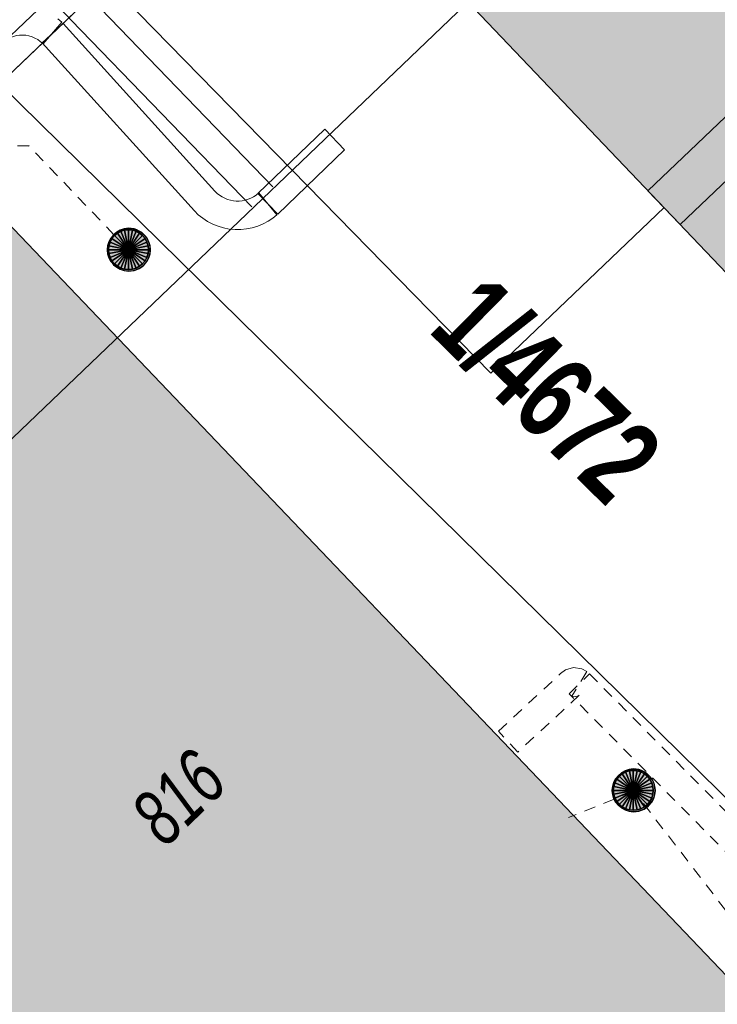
# Model space of a CAD drawing. Header units: metres. Extents: x 2695560 to 2696939, y 1260529 to 1262050.
# Tile 186 of 256: x 2695728 to 2695741, y 1260990 to 1261007. Entities that reach past the tile are written whole.
import ezdxf

# ---------------------------------------------------------------- set-up
doc = ezdxf.new("R2010")
doc.units = ezdxf.units.M
doc.linetypes.add('AUSGEZOGEN', pattern=[0])
doc.linetypes.add('VERDECKT2_S2', pattern=[0.36, 0.2, -0.16])
for name, color, linetype in [('XR$1$AV_Gebäudeflächen (BB)', 7, 'AUSGEZOGEN'), ('XR$1$AV_Grundstück-Nr.', 7, 'AUSGEZOGEN'), ('XR$1$AV_Linien (BB)', 7, 'AUSGEZOGEN'), ('XR$1$AV_Versicherung-Nr.', 7, 'AUSGEZOGEN'), ('XR$1$AW_LK_Schachtdeckel', 24, 'AUSGEZOGEN'), ('XR$1$Liegenschaftsgrenzen', 7, 'AUSGEZOGEN'), ('XR$1$PFAW', 255, 'AUSGEZOGEN'), ('XR$1$RP_Abstandslinie', 7, 'AUSGEZOGEN')]:
    doc.layers.add(name, color=color, linetype=linetype)
for name, color, linetype, lineweight in [('XR$2$ABW-Linie-R-ungenau', 4, 'VERDECKT2_S2', 18), ('XR$2$ABW-Punkt', 6, 'AUSGEZOGEN', 18), ('XR$2$ELE-LinieFlaeche-genau', 1, 'AUSGEZOGEN', 18), ('XR$2$ELE-LinieFlaeche-ungenau', 1, 'VERDECKT2_S2', 18), ('XR$2$GAS-Linie-genau', 12, 'AUSGEZOGEN', 18), ('XR$2$KOM-Linie-U-genau', 91, 'AUSGEZOGEN', 18), ('XR$2$KOM-LinieFlaeche-U-genau', 91, 'AUSGEZOGEN', 18), ('XR$2$WAS-Linie-genau', 5, 'AUSGEZOGEN', 18)]:
    doc.layers.add(name, color=color, linetype=linetype, lineweight=lineweight)
doc.styles.add('ARIAL', font='arial.ttf')

# ---------------------------------------------------------------- blocks, each defined once
blk = doc.blocks.new('COMPLEXOBJECT_111')
at = {"layer": 'XR$1$AV_Linien (BB)', "color": 7, "linetype": 'AUSGEZOGEN', "transparency": 33554687}
blk.add_lwpolyline([(5748.025, 11012.943), (5746.816, 11012.226), (5753.813, 11005.437), (5753.9, 11005.52), (5766.178, 10992.707), (5756.982, 10983.908), (5744.751, 10996.733), (5749.587, 11001.344), (5748.656, 11002.32), (5748.242, 11002.754), (5744.75, 11006.416), (5741.801, 11003.604), (5740.339, 11002.21), (5735.316, 11007.477)], dxfattribs=at)
blk = doc.blocks.new('BAW2082')
at = {"layer": 'XR$1$PFAW', "transparency": 33554687}
blk.add_hatch(color=7, dxfattribs=at).paths.add_polyline_path([(0.509, -0.003), (0.499, 0.098), (0.469, 0.194), (0.42, 0.283), (0.354, 0.359), (0.274, 0.421), (0.183, 0.466), (0.085, 0.491), (-0.016, 0.496), (-0.116, 0.481), (-0.211, 0.446), (-0.297, 0.392), (-0.37, 0.323), (-0.428, 0.24), (-0.468, 0.147), (-0.488, 0.047), (-0.488, -0.054), (-0.468, -0.153), (-0.428, -0.246), (-0.37, -0.329), (-0.297, -0.398), (-0.211, -0.452), (-0.116, -0.487), (-0.016, -0.502), (0.085, -0.497), (0.183, -0.472), (0.274, -0.427), (0.354, -0.366), (0.42, -0.289), (0.469, -0.2), (0.499, -0.104)])
at = {"transparency": 33554687}
for start, end in [(91.1948, 268.8052), (268.8052, 91.1948)]:
    blk.add_arc((0.01, 0), 0.5, start, end, dxfattribs=at)
at = {"layer": 'XR$1$PFAW', "transparency": 33554687}
blk.add_circle((0.009, -0.003), 0.5, dxfattribs=at)
blk = doc.blocks.new('ABW-KONTROLLSCHACHT')
at = {"layer": 'XR$2$ABW-Punkt', "linetype": 'AUSGEZOGEN', "lineweight": 25, "transparency": 33554687}
for points in [[(0, 350, 2500), (0, 0, 2500), (-68, 343, 2500)], [(0, 350), (0, 0), (-68, 343)], [(0, 350, 2500), (0, 350), (-68, 343), (-68, 343, 2500)], [(68, 343, 2500), (0, 0, 2500), (0, 350, 2500)], [(68, 343), (0, 0), (0, 350)], [(68, 343, 2500), (68, 343), (0, 350), (0, 350, 2500)], [(-291, 194, 2500), (0, 0, 2500), (-323, 134, 2500)], [(-291, 194), (0, 0), (-323, 134)], [(-291, 194, 2500), (-291, 194), (-323, 134), (-323, 134, 2500)], [(-247, 247, 2500), (0, 0, 2500), (-291, 194, 2500)], [(-247, 247), (0, 0), (-291, 194)], [(-247, 247, 2500), (-247, 247), (-291, 194), (-291, 194, 2500)], [(-194, 291, 2500), (0, 0, 2500), (-247, 247, 2500)], [(-194, 291), (0, 0), (-247, 247)], [(-194, 291, 2500), (-194, 291), (-247, 247), (-247, 247, 2500)], [(-134, 323, 2500), (0, 0, 2500), (-194, 291, 2500)], [(-134, 323), (0, 0), (-194, 291)], [(-134, 323, 2500), (-134, 323), (-194, 291), (-194, 291, 2500)], [(-68, 343, 2500), (0, 0, 2500), (-134, 323, 2500)], [(-68, 343), (0, 0), (-134, 323)], [(-68, 343, 2500), (-68, 343), (-134, 323), (-134, 323, 2500)], [(134, 323, 2500), (0, 0, 2500), (68, 343, 2500)], [(134, 323), (0, 0), (68, 343)], [(194, 291, 2500), (0, 0, 2500), (134, 323, 2500)], [(194, 291), (0, 0), (134, 323)], [(247, 247, 2500), (0, 0, 2500), (194, 291, 2500)], [(247, 247), (0, 0), (194, 291)], [(291, 194, 2500), (0, 0, 2500), (247, 247, 2500)], [(291, 194), (0, 0), (247, 247)], [(323, 134, 2500), (0, 0, 2500), (291, 194, 2500)], [(323, 134), (0, 0), (291, 194)], [(134, 323, 2500), (134, 323), (68, 343), (68, 343, 2500)], [(194, 291, 2500), (194, 291), (134, 323), (134, 323, 2500)], [(247, 247, 2500), (247, 247), (194, 291), (194, 291, 2500)], [(291, 194, 2500), (291, 194), (247, 247), (247, 247, 2500)], [(323, 134, 2500), (323, 134), (291, 194), (291, 194, 2500)], [(-343, 68, 2500), (0, 0, 2500), (-350, 0, 2500)], [(-343, 68), (0, 0), (-350, 0)], [(-343, 68, 2500), (-343, 68), (-350, 0), (-350, 0, 2500)], [(-350, 0, 2500), (0, 0, 2500), (-343, -68, 2500)], [(-350, 0), (0, 0), (-343, -68)], [(-323, 134, 2500), (0, 0, 2500), (-343, 68, 2500)], [(-323, 134), (0, 0), (-343, 68)], [(-323, 134, 2500), (-323, 134), (-343, 68), (-343, 68, 2500)], [(-343, -68, 2500), (0, 0, 2500), (-323, -134, 2500)], [(-343, -68), (0, 0), (-323, -134)], [(-323, -134, 2500), (0, 0, 2500), (-291, -194, 2500)], [(-323, -134), (0, 0), (-291, -194)], [(-291, -194, 2500), (0, 0, 2500), (-247, -247, 2500)], [(-291, -194), (0, 0), (-247, -247)], [(-247, -247, 2500), (0, 0, 2500), (-194, -291, 2500)], [(-247, -247), (0, 0), (-194, -291)], [(-194, -291, 2500), (0, 0, 2500), (-134, -323, 2500)], [(-194, -291), (0, 0), (-134, -323)], [(-134, -323, 2500), (0, 0, 2500), (-68, -343, 2500)], [(-134, -323), (0, 0), (-68, -343)], [(-68, -343, 2500), (0, 0, 2500), (0, -350, 2500)], [(-68, -343), (0, 0), (0, -350)], [(343, 68, 2500), (0, 0, 2500), (323, 134, 2500)], [(343, 68), (0, 0), (323, 134)], [(350, 0, 2500), (0, 0, 2500), (343, 68, 2500)], [(350, 0), (0, 0), (343, 68)], [(0, -350, 2500), (0, 0, 2500), (68, -343, 2500)], [(68, -343, 2500), (0, 0, 2500), (134, -323, 2500)], [(134, -323, 2500), (0, 0, 2500), (194, -291, 2500)], [(194, -291, 2500), (0, 0, 2500), (247, -247, 2500)], [(247, -247, 2500), (0, 0, 2500), (291, -194, 2500)], [(291, -194, 2500), (0, 0, 2500), (323, -134, 2500)], [(323, -134, 2500), (0, 0, 2500), (343, -68, 2500)], [(343, -68, 2500), (0, 0, 2500), (350, 0, 2500)], [(0, -350), (0, 0), (68, -343)], [(68, -343), (0, 0), (134, -323)], [(134, -323), (0, 0), (194, -291)], [(194, -291), (0, 0), (247, -247)], [(247, -247), (0, 0), (291, -194)], [(291, -194), (0, 0), (323, -134)], [(323, -134), (0, 0), (343, -68)], [(343, -68), (0, 0), (350, 0)], [(343, 68, 2500), (343, 68), (323, 134), (323, 134, 2500)], [(350, 0, 2500), (350, 0), (343, 68), (343, 68, 2500)], [(-350, 0, 2500), (-350, 0), (-343, -68), (-343, -68, 2500)], [(-343, -68, 2500), (-343, -68), (-323, -134), (-323, -134, 2500)], [(-323, -134, 2500), (-323, -134), (-291, -194), (-291, -194, 2500)], [(291, -194, 2500), (291, -194), (323, -134), (323, -134, 2500)], [(323, -134, 2500), (323, -134), (343, -68), (343, -68, 2500)], [(343, -68, 2500), (343, -68), (350, 0), (350, 0, 2500)], [(-291, -194, 2500), (-291, -194), (-247, -247), (-247, -247, 2500)], [(-247, -247, 2500), (-247, -247), (-194, -291), (-194, -291, 2500)], [(-194, -291, 2500), (-194, -291), (-134, -323), (-134, -323, 2500)], [(-134, -323, 2500), (-134, -323), (-68, -343), (-68, -343, 2500)], [(-68, -343, 2500), (-68, -343), (0, -350), (0, -350, 2500)], [(0, -350, 2500), (0, -350), (68, -343), (68, -343, 2500)], [(68, -343, 2500), (68, -343), (134, -323), (134, -323, 2500)], [(134, -323, 2500), (134, -323), (194, -291), (194, -291, 2500)], [(194, -291, 2500), (194, -291), (247, -247), (247, -247, 2500)], [(247, -247, 2500), (247, -247), (291, -194), (291, -194, 2500)]]:
    blk.add_3dface(points, dxfattribs=at)
blk = doc.blocks.new('ABW-DECKEL')
at = {"layer": 'XR$2$ABW-Punkt', "linetype": 'AUSGEZOGEN', "lineweight": 25, "transparency": 33554687}
for points in [[(0, 350, 2500), (0, 0, 2500), (-68, 343, 2500)], [(0, 350), (0, 0), (-68, 343)], [(0, 350, 2500), (0, 350), (-68, 343), (-68, 343, 2500)], [(68, 343, 2500), (0, 0, 2500), (0, 350, 2500)], [(68, 343), (0, 0), (0, 350)], [(68, 343, 2500), (68, 343), (0, 350), (0, 350, 2500)], [(-291, 194, 2500), (0, 0, 2500), (-323, 134, 2500)], [(-291, 194), (0, 0), (-323, 134)], [(-291, 194, 2500), (-291, 194), (-323, 134), (-323, 134, 2500)], [(-247, 247, 2500), (0, 0, 2500), (-291, 194, 2500)], [(-247, 247), (0, 0), (-291, 194)], [(-247, 247, 2500), (-247, 247), (-291, 194), (-291, 194, 2500)], [(-194, 291, 2500), (0, 0, 2500), (-247, 247, 2500)], [(-194, 291), (0, 0), (-247, 247)], [(-194, 291, 2500), (-194, 291), (-247, 247), (-247, 247, 2500)], [(-134, 323, 2500), (0, 0, 2500), (-194, 291, 2500)], [(-134, 323), (0, 0), (-194, 291)], [(-134, 323, 2500), (-134, 323), (-194, 291), (-194, 291, 2500)], [(-68, 343, 2500), (0, 0, 2500), (-134, 323, 2500)], [(-68, 343), (0, 0), (-134, 323)], [(-68, 343, 2500), (-68, 343), (-134, 323), (-134, 323, 2500)], [(134, 323, 2500), (0, 0, 2500), (68, 343, 2500)], [(134, 323), (0, 0), (68, 343)], [(194, 291, 2500), (0, 0, 2500), (134, 323, 2500)], [(194, 291), (0, 0), (134, 323)], [(247, 247, 2500), (0, 0, 2500), (194, 291, 2500)], [(247, 247), (0, 0), (194, 291)], [(291, 194, 2500), (0, 0, 2500), (247, 247, 2500)], [(291, 194), (0, 0), (247, 247)], [(323, 134, 2500), (0, 0, 2500), (291, 194, 2500)], [(323, 134), (0, 0), (291, 194)], [(134, 323, 2500), (134, 323), (68, 343), (68, 343, 2500)], [(194, 291, 2500), (194, 291), (134, 323), (134, 323, 2500)], [(247, 247, 2500), (247, 247), (194, 291), (194, 291, 2500)], [(291, 194, 2500), (291, 194), (247, 247), (247, 247, 2500)], [(323, 134, 2500), (323, 134), (291, 194), (291, 194, 2500)], [(-343, 68, 2500), (0, 0, 2500), (-350, 0, 2500)], [(-343, 68), (0, 0), (-350, 0)], [(-343, 68, 2500), (-343, 68), (-350, 0), (-350, 0, 2500)], [(-350, 0, 2500), (0, 0, 2500), (-343, -68, 2500)], [(-350, 0), (0, 0), (-343, -68)], [(-323, 134, 2500), (0, 0, 2500), (-343, 68, 2500)], [(-323, 134), (0, 0), (-343, 68)], [(-323, 134, 2500), (-323, 134), (-343, 68), (-343, 68, 2500)], [(-343, -68, 2500), (0, 0, 2500), (-323, -134, 2500)], [(-343, -68), (0, 0), (-323, -134)], [(-323, -134, 2500), (0, 0, 2500), (-291, -194, 2500)], [(-323, -134), (0, 0), (-291, -194)], [(-291, -194, 2500), (0, 0, 2500), (-247, -247, 2500)], [(-291, -194), (0, 0), (-247, -247)], [(-247, -247, 2500), (0, 0, 2500), (-194, -291, 2500)], [(-247, -247), (0, 0), (-194, -291)], [(-194, -291, 2500), (0, 0, 2500), (-134, -323, 2500)], [(-194, -291), (0, 0), (-134, -323)], [(-134, -323, 2500), (0, 0, 2500), (-68, -343, 2500)], [(-134, -323), (0, 0), (-68, -343)], [(-68, -343, 2500), (0, 0, 2500), (0, -350, 2500)], [(-68, -343), (0, 0), (0, -350)], [(343, 68, 2500), (0, 0, 2500), (323, 134, 2500)], [(343, 68), (0, 0), (323, 134)], [(350, 0, 2500), (0, 0, 2500), (343, 68, 2500)], [(350, 0), (0, 0), (343, 68)], [(0, -350, 2500), (0, 0, 2500), (68, -343, 2500)], [(68, -343, 2500), (0, 0, 2500), (134, -323, 2500)], [(134, -323, 2500), (0, 0, 2500), (194, -291, 2500)], [(194, -291, 2500), (0, 0, 2500), (247, -247, 2500)], [(247, -247, 2500), (0, 0, 2500), (291, -194, 2500)], [(291, -194, 2500), (0, 0, 2500), (323, -134, 2500)], [(323, -134, 2500), (0, 0, 2500), (343, -68, 2500)], [(343, -68, 2500), (0, 0, 2500), (350, 0, 2500)], [(0, -350), (0, 0), (68, -343)], [(68, -343), (0, 0), (134, -323)], [(134, -323), (0, 0), (194, -291)], [(194, -291), (0, 0), (247, -247)], [(247, -247), (0, 0), (291, -194)], [(291, -194), (0, 0), (323, -134)], [(323, -134), (0, 0), (343, -68)], [(343, -68), (0, 0), (350, 0)], [(343, 68, 2500), (343, 68), (323, 134), (323, 134, 2500)], [(350, 0, 2500), (350, 0), (343, 68), (343, 68, 2500)], [(-350, 0, 2500), (-350, 0), (-343, -68), (-343, -68, 2500)], [(-343, -68, 2500), (-343, -68), (-323, -134), (-323, -134, 2500)], [(-323, -134, 2500), (-323, -134), (-291, -194), (-291, -194, 2500)], [(291, -194, 2500), (291, -194), (323, -134), (323, -134, 2500)], [(323, -134, 2500), (323, -134), (343, -68), (343, -68, 2500)], [(343, -68, 2500), (343, -68), (350, 0), (350, 0, 2500)], [(-291, -194, 2500), (-291, -194), (-247, -247), (-247, -247, 2500)], [(-247, -247, 2500), (-247, -247), (-194, -291), (-194, -291, 2500)], [(-194, -291, 2500), (-194, -291), (-134, -323), (-134, -323, 2500)], [(-134, -323, 2500), (-134, -323), (-68, -343), (-68, -343, 2500)], [(-68, -343, 2500), (-68, -343), (0, -350), (0, -350, 2500)], [(0, -350, 2500), (0, -350), (68, -343), (68, -343, 2500)], [(68, -343, 2500), (68, -343), (134, -323), (134, -323, 2500)], [(134, -323, 2500), (134, -323), (194, -291), (194, -291, 2500)], [(194, -291, 2500), (194, -291), (247, -247), (247, -247, 2500)], [(247, -247, 2500), (247, -247), (291, -194), (291, -194, 2500)]]:
    blk.add_3dface(points, dxfattribs=at)

msp = doc.modelspace()

# ---------------------------------------------------------------- hatches: boundary and pattern name
at = {"layer": 'XR$1$AV_Gebäudeflächen (BB)', "true_color": 0xd2d2d2, "transparency": 33554687}
for points in [[(2695745.184, 1261015.145), (2695745.164, 1261015.147), (2695745.143, 1261015.149), (2695745.123, 1261015.151), (2695745.103, 1261015.153), (2695745.083, 1261015.154), (2695745.062, 1261015.156), (2695745.042, 1261015.158), (2695745.022, 1261015.159), (2695745.001, 1261015.161), (2695744.981, 1261015.162), (2695744.961, 1261015.163), (2695744.941, 1261015.164), (2695744.92, 1261015.166), (2695744.9, 1261015.167), (2695744.88, 1261015.168), (2695744.859, 1261015.168), (2695744.839, 1261015.169), (2695744.819, 1261015.17), (2695744.798, 1261015.171), (2695744.778, 1261015.171), (2695744.758, 1261015.172), (2695744.737, 1261015.172), (2695744.717, 1261015.172), (2695744.696, 1261015.173), (2695744.676, 1261015.173), (2695744.656, 1261015.173), (2695744.635, 1261015.173), (2695744.615, 1261015.173), (2695744.595, 1261015.173), (2695744.574, 1261015.172), (2695744.554, 1261015.172), (2695744.443, 1261015.17), (2695744.333, 1261015.165), (2695744.223, 1261015.158), (2695744.113, 1261015.149), (2695744.003, 1261015.138), (2695743.893, 1261015.124), (2695743.783, 1261015.109), (2695743.674, 1261015.091), (2695743.566, 1261015.071), (2695743.457, 1261015.049), (2695743.349, 1261015.024), (2695743.242, 1261014.998), (2695743.135, 1261014.969), (2695743.029, 1261014.938), (2695742.924, 1261014.905), (2695742.819, 1261014.87), (2695742.715, 1261014.833), (2695742.611, 1261014.794), (2695742.509, 1261014.753), (2695742.407, 1261014.709), (2695742.306, 1261014.664), (2695742.207, 1261014.617), (2695742.108, 1261014.567), (2695742.01, 1261014.516), (2695741.913, 1261014.463), (2695741.817, 1261014.407), (2695741.722, 1261014.35), (2695741.629, 1261014.291), (2695741.537, 1261014.23), (2695741.446, 1261014.168), (2695741.356, 1261014.103), (2695742.345, 1261013.066), (2695736.286, 1261007.287), (2695741.309, 1261002.02), (2695742.771, 1261003.414), (2695745.72, 1261006.226), (2695749.212, 1261002.564), (2695749.626, 1261002.13), (2695750.557, 1261001.154), (2695745.721, 1260996.543), (2695757.952, 1260983.718), (2695767.148, 1260992.517), (2695754.87, 1261005.33), (2695754.783, 1261005.247), (2695747.786, 1261012.036), (2695748.995, 1261012.753), (2695748.92, 1261012.871), (2695748.841, 1261012.987), (2695748.759, 1261013.101), (2695748.674, 1261013.213), (2695748.586, 1261013.322), (2695748.495, 1261013.429), (2695748.401, 1261013.533), (2695748.305, 1261013.635), (2695748.205, 1261013.734), (2695748.103, 1261013.83), (2695747.999, 1261013.923), (2695747.892, 1261014.014), (2695747.782, 1261014.101), (2695747.67, 1261014.185), (2695747.556, 1261014.267), (2695747.439, 1261014.345), (2695747.321, 1261014.42), (2695747.2, 1261014.491), (2695747.078, 1261014.56), (2695746.953, 1261014.625), (2695746.827, 1261014.686), (2695746.7, 1261014.744), (2695746.57, 1261014.799), (2695746.44, 1261014.849), (2695746.308, 1261014.897), (2695746.175, 1261014.94), (2695746.04, 1261014.98), (2695745.905, 1261015.017), (2695745.768, 1261015.049), (2695745.631, 1261015.078), (2695745.493, 1261015.103), (2695745.483, 1261015.105), (2695745.473, 1261015.106), (2695745.463, 1261015.108), (2695745.453, 1261015.109), (2695745.443, 1261015.111), (2695745.433, 1261015.112), (2695745.423, 1261015.114), (2695745.413, 1261015.115), (2695745.404, 1261015.117), (2695745.394, 1261015.118), (2695745.384, 1261015.12), (2695745.374, 1261015.121), (2695745.364, 1261015.123), (2695745.354, 1261015.124), (2695745.344, 1261015.125), (2695745.334, 1261015.127), (2695745.324, 1261015.128), (2695745.314, 1261015.129), (2695745.304, 1261015.131), (2695745.294, 1261015.132), (2695745.284, 1261015.133), (2695745.274, 1261015.134), (2695745.264, 1261015.136), (2695745.254, 1261015.137), (2695745.244, 1261015.138), (2695745.234, 1261015.139), (2695745.224, 1261015.14), (2695745.214, 1261015.142), (2695745.204, 1261015.143), (2695745.194, 1261015.144)], [(2695746.54, 1260971.17), (2695749.08, 1260968.7), (2695749.156, 1260968.795), (2695754.138, 1260973.87), (2695751.586, 1260976.354), (2695744.656, 1260983.125), (2695741.044, 1260986.653), (2695740.643, 1260987.044), (2695738.36, 1260984.826), (2695737.488, 1260985.725), (2695739.749, 1260987.918), (2695741.443, 1260989.561), (2695727.839, 1261003.806), (2695727.403, 1261003.391), (2695727.438, 1261003.355), (2695721.31, 1260997.523), (2695721.276, 1260997.56), (2695720.84, 1260997.145), (2695731.802, 1260985.848), (2695734.717, 1260983.038), (2695746.676, 1260971.31)]]:
    msp.add_hatch(color=254, dxfattribs=at).paths.add_polyline_path(points)

# ---------------------------------------------------------------- linework, layer by layer
at = {"layer": 'XR$1$AV_Linien (BB)', "color": 7, "linetype": 'AUSGEZOGEN', "transparency": 33554687}
for points in [[(2695719.944, 1260998.086), (2695728.08, 1261005.84), (2695733.047, 1261010.571)], [(2695720.84, 1260997.145), (2695721.276, 1260997.56), (2695721.31, 1260997.523), (2695727.438, 1261003.355), (2695727.403, 1261003.391), (2695727.839, 1261003.806), (2695741.443, 1260989.561), (2695739.749, 1260987.918), (2695737.488, 1260985.725), (2695738.36, 1260984.826), (2695740.643, 1260987.044), (2695741.044, 1260986.653)]]:
    msp.add_lwpolyline(points, dxfattribs=at)
at = {"layer": 'XR$1$Liegenschaftsgrenzen', "color": 7, "linetype": 'AUSGEZOGEN', "transparency": 33554687}
for p, q in [((2695728.08, 1261005.84), (2695742.83, 1261019.89)), ((2695754.86, 1260979.53), (2695728.08, 1261005.84))]:
    msp.add_line(p, q, dxfattribs=at)
at = {"layer": 'XR$1$RP_Abstandslinie', "color": 7, "linetype": 'AUSGEZOGEN', "transparency": 33554687}
msp.add_line((2695744.56, 1261015.18), (2695722.618, 1260994.181), dxfattribs=at)
at = {"layer": 'XR$2$ABW-Linie-R-ungenau', "linetype": 'VERDECKT2_S2', "transparency": 33554687}
for p, q in [((2695739.194, 1260993.436), (2695738.06, 1260992.978)), ((2695746.534, 1260983.946), (2695739.198, 1260993.451))]:
    msp.add_line(p, q, dxfattribs=at)
msp.add_lwpolyline([(2695730.344, 1261002.929), (2695728.597, 1261004.752), (2695728.156, 1261004.758)], dxfattribs=at)
at = {"layer": 'XR$2$ELE-LinieFlaeche-genau', "linetype": 'AUSGEZOGEN', "transparency": 33554687}
for points in [[(2695727.686, 1261006.818), (2695740.935, 1261019.42), (2695741.279, 1261019.058), (2695728.03, 1261006.456), (2695727.686, 1261006.818)], [(2695732.947, 1261003.542), (2695732.877, 1261003.485), (2695732.792, 1261003.43), (2695732.704, 1261003.383), (2695732.611, 1261003.343), (2695732.513, 1261003.314), (2695732.414, 1261003.295), (2695732.314, 1261003.284), (2695732.213, 1261003.284), (2695732.111, 1261003.293), (2695732.012, 1261003.313), (2695731.915, 1261003.342), (2695731.821, 1261003.38), (2695731.732, 1261003.428), (2695731.648, 1261003.482), (2695731.569, 1261003.546), (2695731.5, 1261003.614), (2695728.828, 1261006.561), (2695729.198, 1261006.897), (2695731.86, 1261003.96), (2695731.901, 1261003.92), (2695731.942, 1261003.888), (2695731.986, 1261003.858), (2695732.033, 1261003.834), (2695732.081, 1261003.814), (2695732.132, 1261003.799), (2695732.183, 1261003.789), (2695732.235, 1261003.784), (2695732.288, 1261003.784), (2695732.34, 1261003.789), (2695732.393, 1261003.8), (2695732.441, 1261003.815), (2695732.49, 1261003.835), (2695732.538, 1261003.86), (2695732.581, 1261003.889), (2695732.631, 1261003.93), (2695732.947, 1261003.542)], [(2695734.133, 1261004.684), (2695732.963, 1261003.556), (2695732.615, 1261003.916), (2695733.785, 1261005.044), (2695734.133, 1261004.684)]]:
    msp.add_lwpolyline(points, close=True, dxfattribs=at)
msp.add_lwpolyline([(2695729.104, 1261006.98), (2695729.175, 1261006.919), (2695728.851, 1261006.539), (2695728.851, 1261006.539), (2695728.798, 1261006.584), (2695728.752, 1261006.616), (2695728.704, 1261006.642), (2695728.653, 1261006.663), (2695728.598, 1261006.68), (2695728.546, 1261006.69), (2695728.491, 1261006.694), (2695728.435, 1261006.692), (2695728.38, 1261006.685), (2695728.326, 1261006.672), (2695728.274, 1261006.653), (2695728.224, 1261006.629), (2695728.177, 1261006.6), (2695728.134, 1261006.567), (2695728.093, 1261006.527), (2695728.048, 1261006.475), (2695727.668, 1261006.799), (2695727.729, 1261006.871), (2695727.806, 1261006.945), (2695727.891, 1261007.012)], dxfattribs=at)
at = {"layer": 'XR$2$ELE-LinieFlaeche-ungenau', "linetype": 'VERDECKT2_S2', "transparency": 33554687}
msp.add_lwpolyline([(2695738.121, 1260995.108), (2695738.126, 1260995.105), (2695738.181, 1260995.098), (2695738.233, 1260995.112), (2695738.246, 1260995.121), (2695737.174, 1260994.125), (2695736.834, 1260994.491), (2695737.922, 1260995.503), (2695738.007, 1260995.568), (2695738.149, 1260995.606), (2695738.294, 1260995.587), (2695738.379, 1260995.536), (2695738.121, 1260995.108)], close=True, dxfattribs=at)
msp.add_lwpolyline([(2695742.714, 1260990.463), (2695738.072, 1260995.146), (2695738.428, 1260995.498), (2695743.074, 1260990.809)], dxfattribs=at)
at = {"layer": 'XR$2$GAS-Linie-genau', "linetype": 'AUSGEZOGEN', "transparency": 33554687}
for p, q in [((2695729.05, 1261007.258), (2695729.339, 1261006.953)), ((2695729.339, 1261006.953), (2695732.505, 1261003.681))]:
    msp.add_line(p, q, dxfattribs=at)
at = {"layer": 'XR$2$KOM-Linie-U-genau', "linetype": 'AUSGEZOGEN', "transparency": 33554687}
msp.add_line((2695736.698, 1261000.77), (2695739.737, 1261003.669), dxfattribs=at)
msp.add_lwpolyline([(2695726.576, 1261010.202), (2695728.072, 1261009.588), (2695728.108, 1261009.552), (2695736.698, 1261000.77)], dxfattribs=at)
at = {"layer": 'XR$2$KOM-LinieFlaeche-U-genau', "linetype": 'AUSGEZOGEN', "transparency": 33554687}
msp.add_lwpolyline([(2695739.454, 1261003.966), (2695744.519, 1261008.797), (2695745.085, 1261008.203), (2695740.02, 1261003.372), (2695739.454, 1261003.966)], close=True, dxfattribs=at)
at = {"layer": 'XR$2$WAS-Linie-genau', "linetype": 'AUSGEZOGEN', "transparency": 33554687}
msp.add_line((2695728.459, 1261008.621), (2695732.873, 1261004.032), dxfattribs=at)

# ---------------------------------------------------------------- block references
at = {"layer": 'XR$1$AV_Linien (BB)', "color": 7, "linetype": 'AUSGEZOGEN', "lineweight": -3, "transparency": 33554687}
msp.add_blockref('COMPLEXOBJECT_111', (2690000.97, 1249999.81), dxfattribs=at)
at = {"layer": 'XR$1$AW_LK_Schachtdeckel', "color": 24, "linetype": 'AUSGEZOGEN', "lineweight": -3, "transparency": 33554687, "xscale": 0.7499999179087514, "yscale": 0.7499999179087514}
for p in [(2695730.344, 1261002.932), (2695739.196, 1260993.454)]:
    msp.add_blockref('BAW2082', p, dxfattribs=at)
at = {"layer": 'XR$2$ABW-Punkt', "color": 6, "linetype": 'AUSGEZOGEN', "lineweight": 18, "transparency": 33554687, "xscale": 0.001, "yscale": 0.001, "zscale": 0.001, "rotation": 360}
for name, p in [('ABW-KONTROLLSCHACHT', (2695730.344, 1261002.932)), ('ABW-DECKEL', (2695730.344, 1261002.932)), ('ABW-KONTROLLSCHACHT', (2695739.196, 1260993.454)), ('ABW-DECKEL', (2695739.196, 1260993.454))]:
    msp.add_blockref(name, p, dxfattribs=at)

# ---------------------------------------------------------------- texts
at = {"layer": 'XR$1$AV_Grundstück-Nr.', "color": 7, "transparency": 33554687, "insert": (2695737.668, 1261000.467), "char_height": 1.48491, "width": 4.98214, "attachment_point": 5, "rotation": 315.495, "style": 'ARIAL'}
msp.add_mtext('\\A1;{\\fArial|i0|b1;\\H1.484908;\\W0.700000;\\C7;1/4672}\\P', dxfattribs=at)
at = {"layer": 'XR$1$AV_Versicherung-Nr.', "color": 7, "transparency": 33554687, "insert": (2695731.223, 1260993.327), "char_height": 0.96842, "width": 1.92219, "attachment_point": 5, "rotation": 44.1225, "style": 'ARIAL'}
msp.add_mtext('\\A1;{\\fArial|i1|b0;\\H0.968418;\\W0.700000;\\C7;816}\\P', dxfattribs=at)

doc.saveas('drawing.dxf')
